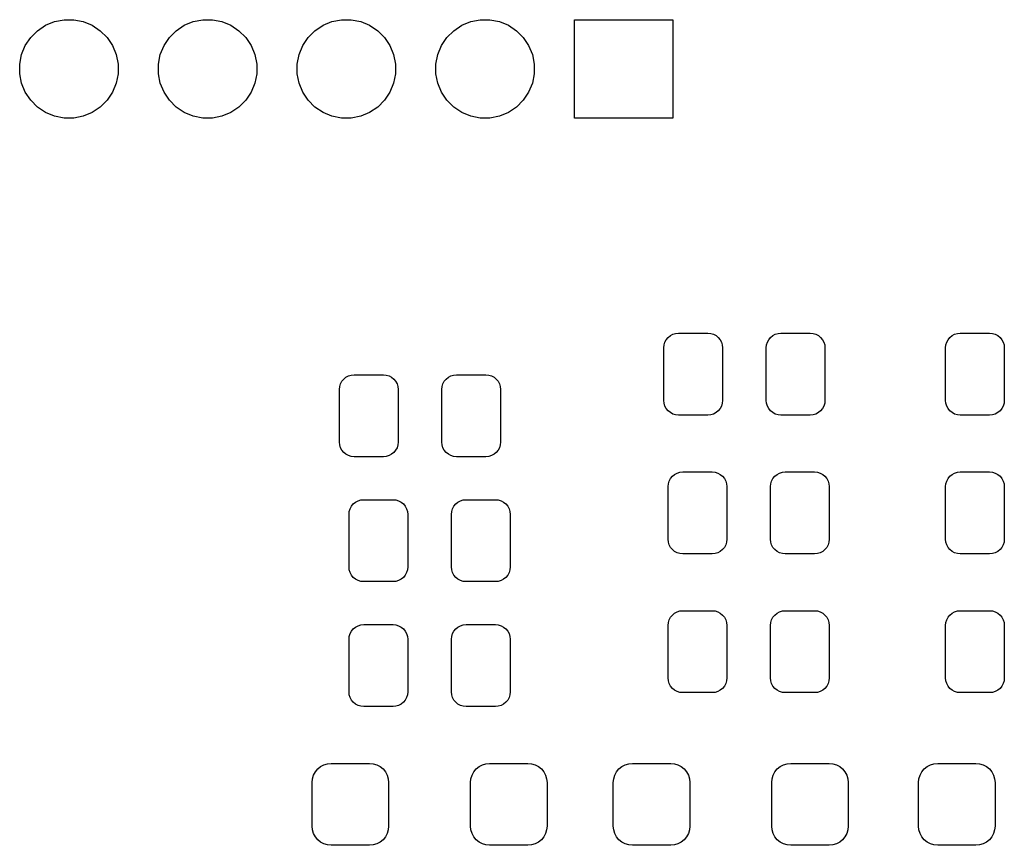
# Model space of a CAD drawing. Extents: x -0.28 to 2.63, y -2.16 to -0.12.
# Tile 6 of 7: x 1.07 to 1.78, y -0.98 to -0.38. Entities that reach past the tile are written whole.
import ezdxf

# ---------------------------------------------------------------- set-up
doc = ezdxf.new("R2010")
doc.units = 0
doc.header["$MEASUREMENT"] = 0
doc.layers.add('BLACK', color=7, linetype='CONTINUOUS')

msp = doc.modelspace()

# ---------------------------------------------------------------- linework, layer by layer
at = {"layer": 'BLACK', "linetype": 'CONTINUOUS'}
for p, q in [((1.08741, -0.392477), (1.09322, -0.3886)), ((1.09322, -0.3886), (1.09966, -0.385929)), ((1.09966, -0.385929), (1.10651, -0.384567)), ((1.10651, -0.384567), (1.11349, -0.384567)), ((1.11349, -0.384567), (1.12034, -0.385929)), ((1.12034, -0.385929), (1.12678, -0.3886)), ((1.12678, -0.3886), (1.13259, -0.392477)), ((1.18741, -0.392477), (1.19322, -0.3886)), ((1.19322, -0.3886), (1.19966, -0.385929)), ((1.19966, -0.385929), (1.20651, -0.384567)), ((1.20651, -0.384567), (1.21349, -0.384567)), ((1.21349, -0.384567), (1.22034, -0.385929)), ((1.22034, -0.385929), (1.22678, -0.3886)), ((1.22678, -0.3886), (1.23259, -0.392477)), ((1.28741, -0.392477), (1.29322, -0.3886)), ((1.29322, -0.3886), (1.29966, -0.385929)), ((1.29966, -0.385929), (1.30651, -0.384567)), ((1.30651, -0.384567), (1.31349, -0.384567)), ((1.31349, -0.384567), (1.32034, -0.385929)), ((1.32034, -0.385929), (1.32678, -0.3886)), ((1.32678, -0.3886), (1.33259, -0.392477)), ((1.38741, -0.392477), (1.39322, -0.3886)), ((1.39322, -0.3886), (1.39966, -0.385929)), ((1.39966, -0.385929), (1.40651, -0.384567)), ((1.40651, -0.384567), (1.41349, -0.384567)), ((1.41349, -0.384567), (1.42034, -0.385929)), ((1.42034, -0.385929), (1.42678, -0.3886)), ((1.42678, -0.3886), (1.43259, -0.392477)), ((1.47457, -0.455433), (1.47457, -0.384567)), ((1.47457, -0.384567), (1.54543, -0.384567)), ((1.54543, -0.384567), (1.54543, -0.455433)), ((1.0786, -0.403216), (1.08248, -0.397413)), ((1.08248, -0.397413), (1.08741, -0.392477)), ((1.13259, -0.392477), (1.13752, -0.397413)), ((1.13752, -0.397413), (1.1414, -0.403216)), ((1.1786, -0.403216), (1.18248, -0.397413)), ((1.18248, -0.397413), (1.18741, -0.392477)), ((1.23259, -0.392477), (1.23752, -0.397413)), ((1.23752, -0.397413), (1.2414, -0.403216)), ((1.2786, -0.403216), (1.28248, -0.397413)), ((1.28248, -0.397413), (1.28741, -0.392477)), ((1.33259, -0.392477), (1.33752, -0.397413)), ((1.33752, -0.397413), (1.3414, -0.403216)), ((1.3786, -0.403216), (1.38248, -0.397413)), ((1.38248, -0.397413), (1.38741, -0.392477)), ((1.43259, -0.392477), (1.43752, -0.397413)), ((1.43752, -0.397413), (1.4414, -0.403216)), ((1.07593, -0.409665), (1.0786, -0.403216)), ((1.1414, -0.403216), (1.14407, -0.409665)), ((1.17593, -0.409665), (1.1786, -0.403216)), ((1.2414, -0.403216), (1.24407, -0.409665)), ((1.27593, -0.409665), (1.2786, -0.403216)), ((1.3414, -0.403216), (1.34407, -0.409665)), ((1.37593, -0.409665), (1.3786, -0.403216)), ((1.4414, -0.403216), (1.44407, -0.409665)), ((1.07457, -0.41651), (1.07593, -0.409665)), ((1.14407, -0.409665), (1.14543, -0.41651)), ((1.17457, -0.41651), (1.17593, -0.409665)), ((1.24407, -0.409665), (1.24543, -0.41651)), ((1.27457, -0.41651), (1.27593, -0.409665)), ((1.34407, -0.409665), (1.34543, -0.41651)), ((1.37457, -0.41651), (1.37593, -0.409665)), ((1.44407, -0.409665), (1.44543, -0.41651)), ((1.07457, -0.42349), (1.07457, -0.41651)), ((1.14543, -0.41651), (1.14543, -0.42349)), ((1.17457, -0.42349), (1.17457, -0.41651)), ((1.24543, -0.41651), (1.24543, -0.42349)), ((1.27457, -0.42349), (1.27457, -0.41651)), ((1.34543, -0.41651), (1.34543, -0.42349)), ((1.37457, -0.42349), (1.37457, -0.41651)), ((1.44543, -0.41651), (1.44543, -0.42349)), ((1.07593, -0.430335), (1.07457, -0.42349)), ((1.14543, -0.42349), (1.14407, -0.430335)), ((1.17593, -0.430335), (1.17457, -0.42349)), ((1.24543, -0.42349), (1.24407, -0.430335)), ((1.27593, -0.430335), (1.27457, -0.42349)), ((1.34543, -0.42349), (1.34407, -0.430335)), ((1.37593, -0.430335), (1.37457, -0.42349)), ((1.44543, -0.42349), (1.44407, -0.430335)), ((1.0786, -0.436784), (1.07593, -0.430335)), ((1.14407, -0.430335), (1.1414, -0.436784)), ((1.1786, -0.436784), (1.17593, -0.430335)), ((1.24407, -0.430335), (1.2414, -0.436784)), ((1.2786, -0.436784), (1.27593, -0.430335)), ((1.34407, -0.430335), (1.3414, -0.436784)), ((1.3786, -0.436784), (1.37593, -0.430335)), ((1.44407, -0.430335), (1.4414, -0.436784)), ((1.08248, -0.442587), (1.0786, -0.436784)), ((1.1414, -0.436784), (1.13752, -0.442587)), ((1.18248, -0.442587), (1.1786, -0.436784)), ((1.2414, -0.436784), (1.23752, -0.442587)), ((1.28248, -0.442587), (1.2786, -0.436784)), ((1.3414, -0.436784), (1.33752, -0.442587)), ((1.38248, -0.442587), (1.3786, -0.436784)), ((1.4414, -0.436784), (1.43752, -0.442587)), ((1.08741, -0.447523), (1.08248, -0.442587)), ((1.13752, -0.442587), (1.13259, -0.447523)), ((1.18741, -0.447523), (1.18248, -0.442587)), ((1.23752, -0.442587), (1.23259, -0.447523)), ((1.28741, -0.447523), (1.28248, -0.442587)), ((1.33752, -0.442587), (1.33259, -0.447523)), ((1.38741, -0.447523), (1.38248, -0.442587)), ((1.43752, -0.442587), (1.43259, -0.447523)), ((1.09322, -0.4514), (1.08741, -0.447523)), ((1.09966, -0.454071), (1.09322, -0.4514)), ((1.10651, -0.455433), (1.09966, -0.454071)), ((1.12034, -0.454071), (1.11349, -0.455433)), ((1.12678, -0.4514), (1.12034, -0.454071)), ((1.13259, -0.447523), (1.12678, -0.4514)), ((1.19322, -0.4514), (1.18741, -0.447523)), ((1.19966, -0.454071), (1.19322, -0.4514)), ((1.20651, -0.455433), (1.19966, -0.454071)), ((1.22034, -0.454071), (1.21349, -0.455433)), ((1.22678, -0.4514), (1.22034, -0.454071)), ((1.23259, -0.447523), (1.22678, -0.4514)), ((1.29322, -0.4514), (1.28741, -0.447523)), ((1.29966, -0.454071), (1.29322, -0.4514)), ((1.30651, -0.455433), (1.29966, -0.454071)), ((1.32034, -0.454071), (1.31349, -0.455433)), ((1.32678, -0.4514), (1.32034, -0.454071)), ((1.33259, -0.447523), (1.32678, -0.4514)), ((1.39322, -0.4514), (1.38741, -0.447523)), ((1.39966, -0.454071), (1.39322, -0.4514)), ((1.40651, -0.455433), (1.39966, -0.454071)), ((1.42034, -0.454071), (1.41349, -0.455433)), ((1.42678, -0.4514), (1.42034, -0.454071)), ((1.43259, -0.447523), (1.42678, -0.4514)), ((1.11349, -0.455433), (1.10651, -0.455433)), ((1.21349, -0.455433), (1.20651, -0.455433)), ((1.31349, -0.455433), (1.30651, -0.455433)), ((1.41349, -0.455433), (1.40651, -0.455433)), ((1.54543, -0.455433), (1.47457, -0.455433)), ((1.53904, -0.618989), (1.53964, -0.617004)), ((1.53964, -0.617004), (1.54062, -0.615175)), ((1.54062, -0.615175), (1.54194, -0.613571)), ((1.54194, -0.613571), (1.54354, -0.612256)), ((1.54354, -0.612256), (1.54537, -0.611278)), ((1.54537, -0.611278), (1.54736, -0.610676)), ((1.54736, -0.610676), (1.54942, -0.610472)), ((1.54942, -0.610472), (1.57058, -0.610472)), ((1.57058, -0.610472), (1.57264, -0.610676)), ((1.57264, -0.610676), (1.57463, -0.611278)), ((1.57463, -0.611278), (1.57646, -0.612256)), ((1.57646, -0.612256), (1.57806, -0.613571)), ((1.57806, -0.613571), (1.57938, -0.615175)), ((1.57938, -0.615175), (1.58036, -0.617004)), ((1.58036, -0.617004), (1.58096, -0.618989)), ((1.61286, -0.618989), (1.61346, -0.617004)), ((1.61346, -0.617004), (1.61444, -0.615175)), ((1.61444, -0.615175), (1.61576, -0.613571)), ((1.61576, -0.613571), (1.61736, -0.612256)), ((1.61736, -0.612256), (1.61919, -0.611278)), ((1.61919, -0.611278), (1.62117, -0.610676)), ((1.62117, -0.610676), (1.62324, -0.610472)), ((1.62324, -0.610472), (1.6444, -0.610472)), ((1.6444, -0.610472), (1.64646, -0.610676)), ((1.64646, -0.610676), (1.64845, -0.611278)), ((1.64845, -0.611278), (1.65028, -0.612256)), ((1.65028, -0.612256), (1.65188, -0.613571)), ((1.65188, -0.613571), (1.6532, -0.615175)), ((1.6532, -0.615175), (1.65417, -0.617004)), ((1.65417, -0.617004), (1.65478, -0.618989)), ((1.74213, -0.618989), (1.74273, -0.617004)), ((1.74273, -0.617004), (1.74371, -0.615175)), ((1.74371, -0.615175), (1.74503, -0.613571)), ((1.74503, -0.613571), (1.74663, -0.612256)), ((1.74663, -0.612256), (1.74846, -0.611278)), ((1.74846, -0.611278), (1.75045, -0.610676)), ((1.75045, -0.610676), (1.75251, -0.610472)), ((1.75251, -0.610472), (1.77367, -0.610472)), ((1.77367, -0.610472), (1.77574, -0.610676)), ((1.77574, -0.610676), (1.77772, -0.611278)), ((1.77772, -0.611278), (1.77955, -0.612256)), ((1.77955, -0.612256), (1.78115, -0.613571)), ((1.78115, -0.613571), (1.78247, -0.615175)), ((1.78247, -0.615175), (1.78345, -0.617004)), ((1.78345, -0.617004), (1.78405, -0.618989)), ((1.53884, -0.621053), (1.53904, -0.618989)), ((1.53884, -0.658947), (1.53884, -0.621053)), ((1.58096, -0.618989), (1.58116, -0.621053)), ((1.58116, -0.621053), (1.58116, -0.658947)), ((1.61266, -0.621053), (1.61286, -0.618989)), ((1.61266, -0.658947), (1.61266, -0.621053)), ((1.65478, -0.618989), (1.65498, -0.621053)), ((1.65498, -0.621053), (1.65498, -0.658947)), ((1.74193, -0.621053), (1.74213, -0.618989)), ((1.74193, -0.658947), (1.74193, -0.621053)), ((1.78405, -0.618989), (1.78425, -0.621053)), ((1.78425, -0.621053), (1.78425, -0.658947)), ((1.30583, -0.647004), (1.3068, -0.645175)), ((1.3068, -0.645175), (1.30812, -0.643571)), ((1.30812, -0.643571), (1.30972, -0.642256)), ((1.30972, -0.642256), (1.31155, -0.641278)), ((1.31155, -0.641278), (1.31354, -0.640676)), ((1.31354, -0.640676), (1.3156, -0.640472)), ((1.3156, -0.640472), (1.33676, -0.640472)), ((1.33676, -0.640472), (1.33883, -0.640676)), ((1.33883, -0.640676), (1.34081, -0.641278)), ((1.34081, -0.641278), (1.34264, -0.642256)), ((1.34264, -0.642256), (1.34424, -0.643571)), ((1.34424, -0.643571), (1.34556, -0.645175)), ((1.34556, -0.645175), (1.34654, -0.647004)), ((1.37964, -0.647004), (1.38062, -0.645175)), ((1.38062, -0.645175), (1.38194, -0.643571)), ((1.38194, -0.643571), (1.38354, -0.642256)), ((1.38354, -0.642256), (1.38537, -0.641278)), ((1.38537, -0.641278), (1.38736, -0.640676)), ((1.38736, -0.640676), (1.38942, -0.640472)), ((1.38942, -0.640472), (1.41058, -0.640472)), ((1.41058, -0.640472), (1.41264, -0.640676)), ((1.41264, -0.640676), (1.41463, -0.641278)), ((1.41463, -0.641278), (1.41646, -0.642256)), ((1.41646, -0.642256), (1.41806, -0.643571)), ((1.41806, -0.643571), (1.41938, -0.645175)), ((1.41938, -0.645175), (1.42036, -0.647004)), ((1.30502, -0.651053), (1.30522, -0.648989)), ((1.30502, -0.688947), (1.30502, -0.651053)), ((1.30522, -0.648989), (1.30583, -0.647004)), ((1.34654, -0.647004), (1.34714, -0.648989)), ((1.34714, -0.648989), (1.34734, -0.651053)), ((1.34734, -0.651053), (1.34734, -0.688947)), ((1.37884, -0.651053), (1.37904, -0.648989)), ((1.37884, -0.688947), (1.37884, -0.651053)), ((1.37904, -0.648989), (1.37964, -0.647004)), ((1.42036, -0.647004), (1.42096, -0.648989)), ((1.42096, -0.648989), (1.42116, -0.651053)), ((1.42116, -0.651053), (1.42116, -0.688947)), ((1.53904, -0.661011), (1.53884, -0.658947)), ((1.58116, -0.658947), (1.58096, -0.661011)), ((1.61286, -0.661011), (1.61266, -0.658947)), ((1.65498, -0.658947), (1.65478, -0.661011)), ((1.74213, -0.661011), (1.74193, -0.658947)), ((1.78425, -0.658947), (1.78405, -0.661011)), ((1.53964, -0.662996), (1.53904, -0.661011)), ((1.54062, -0.664825), (1.53964, -0.662996)), ((1.54194, -0.666429), (1.54062, -0.664825)), ((1.54354, -0.667744), (1.54194, -0.666429)), ((1.57806, -0.666429), (1.57646, -0.667744)), ((1.57938, -0.664825), (1.57806, -0.666429)), ((1.58036, -0.662996), (1.57938, -0.664825)), ((1.58096, -0.661011), (1.58036, -0.662996)), ((1.61346, -0.662996), (1.61286, -0.661011)), ((1.61444, -0.664825), (1.61346, -0.662996)), ((1.61576, -0.666429), (1.61444, -0.664825)), ((1.61736, -0.667744), (1.61576, -0.666429)), ((1.65188, -0.666429), (1.65028, -0.667744)), ((1.6532, -0.664825), (1.65188, -0.666429)), ((1.65417, -0.662996), (1.6532, -0.664825)), ((1.65478, -0.661011), (1.65417, -0.662996)), ((1.74273, -0.662996), (1.74213, -0.661011)), ((1.74371, -0.664825), (1.74273, -0.662996)), ((1.74503, -0.666429), (1.74371, -0.664825)), ((1.74663, -0.667744), (1.74503, -0.666429)), ((1.78115, -0.666429), (1.77955, -0.667744)), ((1.78247, -0.664825), (1.78115, -0.666429)), ((1.78345, -0.662996), (1.78247, -0.664825)), ((1.78405, -0.661011), (1.78345, -0.662996)), ((1.54537, -0.668722), (1.54354, -0.667744)), ((1.54736, -0.669324), (1.54537, -0.668722)), ((1.54942, -0.669528), (1.54736, -0.669324)), ((1.57058, -0.669528), (1.54942, -0.669528)), ((1.57264, -0.669324), (1.57058, -0.669528)), ((1.57463, -0.668722), (1.57264, -0.669324)), ((1.57646, -0.667744), (1.57463, -0.668722)), ((1.61919, -0.668722), (1.61736, -0.667744)), ((1.62117, -0.669324), (1.61919, -0.668722)), ((1.62324, -0.669528), (1.62117, -0.669324)), ((1.6444, -0.669528), (1.62324, -0.669528)), ((1.64646, -0.669324), (1.6444, -0.669528)), ((1.64845, -0.668722), (1.64646, -0.669324)), ((1.65028, -0.667744), (1.64845, -0.668722)), ((1.74846, -0.668722), (1.74663, -0.667744)), ((1.75045, -0.669324), (1.74846, -0.668722)), ((1.75251, -0.669528), (1.75045, -0.669324)), ((1.77367, -0.669528), (1.75251, -0.669528)), ((1.77574, -0.669324), (1.77367, -0.669528)), ((1.77772, -0.668722), (1.77574, -0.669324)), ((1.77955, -0.667744), (1.77772, -0.668722)), ((1.30522, -0.691011), (1.30502, -0.688947)), ((1.30583, -0.692996), (1.30522, -0.691011)), ((1.3068, -0.694825), (1.30583, -0.692996)), ((1.30812, -0.696429), (1.3068, -0.694825)), ((1.34556, -0.694825), (1.34424, -0.696429)), ((1.34654, -0.692996), (1.34556, -0.694825)), ((1.34714, -0.691011), (1.34654, -0.692996)), ((1.34734, -0.688947), (1.34714, -0.691011)), ((1.37904, -0.691011), (1.37884, -0.688947)), ((1.37964, -0.692996), (1.37904, -0.691011)), ((1.38062, -0.694825), (1.37964, -0.692996)), ((1.38194, -0.696429), (1.38062, -0.694825)), ((1.41938, -0.694825), (1.41806, -0.696429)), ((1.42036, -0.692996), (1.41938, -0.694825)), ((1.42096, -0.691011), (1.42036, -0.692996)), ((1.42116, -0.688947), (1.42096, -0.691011)), ((1.30972, -0.697744), (1.30812, -0.696429)), ((1.31155, -0.698722), (1.30972, -0.697744)), ((1.31354, -0.699324), (1.31155, -0.698722)), ((1.3156, -0.699528), (1.31354, -0.699324)), ((1.33676, -0.699528), (1.3156, -0.699528)), ((1.33883, -0.699324), (1.33676, -0.699528)), ((1.34081, -0.698722), (1.33883, -0.699324)), ((1.34264, -0.697744), (1.34081, -0.698722)), ((1.34424, -0.696429), (1.34264, -0.697744)), ((1.38354, -0.697744), (1.38194, -0.696429)), ((1.38537, -0.698722), (1.38354, -0.697744)), ((1.38736, -0.699324), (1.38537, -0.698722)), ((1.38942, -0.699528), (1.38736, -0.699324)), ((1.41058, -0.699528), (1.38942, -0.699528)), ((1.41264, -0.699324), (1.41058, -0.699528)), ((1.41463, -0.698722), (1.41264, -0.699324)), ((1.41646, -0.697744), (1.41463, -0.698722)), ((1.41806, -0.696429), (1.41646, -0.697744)), ((1.54273, -0.717004), (1.54371, -0.715175)), ((1.54371, -0.715175), (1.54503, -0.713571)), ((1.54503, -0.713571), (1.54663, -0.712256)), ((1.54663, -0.712256), (1.54846, -0.711278)), ((1.54846, -0.711278), (1.55045, -0.710676)), ((1.55045, -0.710676), (1.55251, -0.710472)), ((1.55251, -0.710472), (1.57367, -0.710472)), ((1.57367, -0.710472), (1.57574, -0.710676)), ((1.57574, -0.710676), (1.57772, -0.711278)), ((1.57772, -0.711278), (1.57955, -0.712256)), ((1.57955, -0.712256), (1.58115, -0.713571)), ((1.58115, -0.713571), (1.58247, -0.715175)), ((1.58247, -0.715175), (1.58345, -0.717004)), ((1.61655, -0.717004), (1.61753, -0.715175)), ((1.61753, -0.715175), (1.61885, -0.713571)), ((1.61885, -0.713571), (1.62045, -0.712256)), ((1.62045, -0.712256), (1.62228, -0.711278)), ((1.62228, -0.711278), (1.62426, -0.710676)), ((1.62426, -0.710676), (1.62633, -0.710472)), ((1.62633, -0.710472), (1.64749, -0.710472)), ((1.64749, -0.710472), (1.64955, -0.710676)), ((1.64955, -0.710676), (1.65154, -0.711278)), ((1.65154, -0.711278), (1.65337, -0.712256)), ((1.65337, -0.712256), (1.65497, -0.713571)), ((1.65497, -0.713571), (1.65629, -0.715175)), ((1.65629, -0.715175), (1.65727, -0.717004)), ((1.74273, -0.717004), (1.74371, -0.715175)), ((1.74371, -0.715175), (1.74503, -0.713571)), ((1.74503, -0.713571), (1.74663, -0.712256)), ((1.74663, -0.712256), (1.74846, -0.711278)), ((1.74846, -0.711278), (1.75045, -0.710676)), ((1.75045, -0.710676), (1.75251, -0.710472)), ((1.75251, -0.710472), (1.77367, -0.710472)), ((1.77367, -0.710472), (1.77574, -0.710676)), ((1.77574, -0.710676), (1.77772, -0.711278)), ((1.77772, -0.711278), (1.77955, -0.712256)), ((1.77955, -0.712256), (1.78115, -0.713571)), ((1.78115, -0.713571), (1.78247, -0.715175)), ((1.78247, -0.715175), (1.78345, -0.717004)), ((1.54193, -0.721053), (1.54213, -0.718989)), ((1.54193, -0.758947), (1.54193, -0.721053)), ((1.54213, -0.718989), (1.54273, -0.717004)), ((1.58345, -0.717004), (1.58405, -0.718989)), ((1.58405, -0.718989), (1.58425, -0.721053)), ((1.58425, -0.721053), (1.58425, -0.758947)), ((1.61575, -0.721053), (1.61595, -0.718989)), ((1.61575, -0.758947), (1.61575, -0.721053)), ((1.61595, -0.718989), (1.61655, -0.717004)), ((1.65727, -0.717004), (1.65787, -0.718989)), ((1.65787, -0.718989), (1.65807, -0.721053)), ((1.65807, -0.721053), (1.65807, -0.758947)), ((1.74193, -0.721053), (1.74213, -0.718989)), ((1.74193, -0.758947), (1.74193, -0.721053)), ((1.74213, -0.718989), (1.74273, -0.717004)), ((1.78345, -0.717004), (1.78405, -0.718989)), ((1.78405, -0.718989), (1.78425, -0.721053)), ((1.78425, -0.721053), (1.78425, -0.758947)), ((1.31846, -0.731278), (1.32045, -0.730676)), ((1.32045, -0.730676), (1.32251, -0.730472)), ((1.32251, -0.730472), (1.34367, -0.730472)), ((1.34367, -0.730472), (1.34574, -0.730676)), ((1.34574, -0.730676), (1.34772, -0.731278)), ((1.39228, -0.731278), (1.39426, -0.730676)), ((1.39426, -0.730676), (1.39633, -0.730472)), ((1.39633, -0.730472), (1.41749, -0.730472)), ((1.41749, -0.730472), (1.41955, -0.730676)), ((1.41955, -0.730676), (1.42154, -0.731278)), ((1.31213, -0.738989), (1.31273, -0.737004)), ((1.31273, -0.737004), (1.31371, -0.735175)), ((1.31371, -0.735175), (1.31503, -0.733571)), ((1.31503, -0.733571), (1.31663, -0.732256)), ((1.31663, -0.732256), (1.31846, -0.731278)), ((1.34772, -0.731278), (1.34955, -0.732256)), ((1.34955, -0.732256), (1.35115, -0.733571)), ((1.35115, -0.733571), (1.35247, -0.735175)), ((1.35247, -0.735175), (1.35345, -0.737004)), ((1.35345, -0.737004), (1.35405, -0.738989)), ((1.38595, -0.738989), (1.38655, -0.737004)), ((1.38655, -0.737004), (1.38753, -0.735175)), ((1.38753, -0.735175), (1.38885, -0.733571)), ((1.38885, -0.733571), (1.39045, -0.732256)), ((1.39045, -0.732256), (1.39228, -0.731278)), ((1.42154, -0.731278), (1.42337, -0.732256)), ((1.42337, -0.732256), (1.42497, -0.733571)), ((1.42497, -0.733571), (1.42629, -0.735175)), ((1.42629, -0.735175), (1.42727, -0.737004)), ((1.42727, -0.737004), (1.42787, -0.738989)), ((1.31193, -0.741053), (1.31213, -0.738989)), ((1.31193, -0.778947), (1.31193, -0.741053)), ((1.35405, -0.738989), (1.35425, -0.741053)), ((1.35425, -0.741053), (1.35425, -0.778947)), ((1.38575, -0.741053), (1.38595, -0.738989)), ((1.38575, -0.778947), (1.38575, -0.741053)), ((1.42787, -0.738989), (1.42807, -0.741053)), ((1.42807, -0.741053), (1.42807, -0.778947)), ((1.54213, -0.761011), (1.54193, -0.758947)), ((1.58425, -0.758947), (1.58405, -0.761011)), ((1.61595, -0.761011), (1.61575, -0.758947)), ((1.65807, -0.758947), (1.65787, -0.761011)), ((1.74213, -0.761011), (1.74193, -0.758947)), ((1.78425, -0.758947), (1.78405, -0.761011)), ((1.54273, -0.762996), (1.54213, -0.761011)), ((1.54371, -0.764825), (1.54273, -0.762996)), ((1.54503, -0.766429), (1.54371, -0.764825)), ((1.54663, -0.767744), (1.54503, -0.766429)), ((1.58115, -0.766429), (1.57955, -0.767744)), ((1.58247, -0.764825), (1.58115, -0.766429)), ((1.58345, -0.762996), (1.58247, -0.764825)), ((1.58405, -0.761011), (1.58345, -0.762996)), ((1.61655, -0.762996), (1.61595, -0.761011)), ((1.61753, -0.764825), (1.61655, -0.762996)), ((1.61885, -0.766429), (1.61753, -0.764825)), ((1.62045, -0.767744), (1.61885, -0.766429)), ((1.65497, -0.766429), (1.65337, -0.767744)), ((1.65629, -0.764825), (1.65497, -0.766429)), ((1.65727, -0.762996), (1.65629, -0.764825)), ((1.65787, -0.761011), (1.65727, -0.762996)), ((1.74273, -0.762996), (1.74213, -0.761011)), ((1.74371, -0.764825), (1.74273, -0.762996)), ((1.74503, -0.766429), (1.74371, -0.764825)), ((1.74663, -0.767744), (1.74503, -0.766429)), ((1.78115, -0.766429), (1.77955, -0.767744)), ((1.78247, -0.764825), (1.78115, -0.766429)), ((1.78345, -0.762996), (1.78247, -0.764825)), ((1.78405, -0.761011), (1.78345, -0.762996)), ((1.54846, -0.768722), (1.54663, -0.767744)), ((1.55045, -0.769324), (1.54846, -0.768722)), ((1.55251, -0.769528), (1.55045, -0.769324)), ((1.57367, -0.769528), (1.55251, -0.769528)), ((1.57574, -0.769324), (1.57367, -0.769528)), ((1.57772, -0.768722), (1.57574, -0.769324)), ((1.57955, -0.767744), (1.57772, -0.768722)), ((1.62228, -0.768722), (1.62045, -0.767744)), ((1.62426, -0.769324), (1.62228, -0.768722)), ((1.62633, -0.769528), (1.62426, -0.769324)), ((1.64749, -0.769528), (1.62633, -0.769528)), ((1.64955, -0.769324), (1.64749, -0.769528)), ((1.65154, -0.768722), (1.64955, -0.769324)), ((1.65337, -0.767744), (1.65154, -0.768722)), ((1.74846, -0.768722), (1.74663, -0.767744)), ((1.75045, -0.769324), (1.74846, -0.768722)), ((1.75251, -0.769528), (1.75045, -0.769324)), ((1.77367, -0.769528), (1.75251, -0.769528)), ((1.77574, -0.769324), (1.77367, -0.769528)), ((1.77772, -0.768722), (1.77574, -0.769324)), ((1.77955, -0.767744), (1.77772, -0.768722)), ((1.31213, -0.781011), (1.31193, -0.778947)), ((1.35425, -0.778947), (1.35405, -0.781011)), ((1.38595, -0.781011), (1.38575, -0.778947)), ((1.42807, -0.778947), (1.42787, -0.781011)), ((1.31273, -0.782996), (1.31213, -0.781011)), ((1.31371, -0.784825), (1.31273, -0.782996)), ((1.31503, -0.786429), (1.31371, -0.784825)), ((1.31663, -0.787744), (1.31503, -0.786429)), ((1.31846, -0.788722), (1.31663, -0.787744)), ((1.34955, -0.787744), (1.34772, -0.788722)), ((1.35115, -0.786429), (1.34955, -0.787744)), ((1.35247, -0.784825), (1.35115, -0.786429)), ((1.35345, -0.782996), (1.35247, -0.784825)), ((1.35405, -0.781011), (1.35345, -0.782996)), ((1.38655, -0.782996), (1.38595, -0.781011)), ((1.38753, -0.784825), (1.38655, -0.782996)), ((1.38885, -0.786429), (1.38753, -0.784825)), ((1.39045, -0.787744), (1.38885, -0.786429)), ((1.39228, -0.788722), (1.39045, -0.787744)), ((1.42337, -0.787744), (1.42154, -0.788722)), ((1.42497, -0.786429), (1.42337, -0.787744)), ((1.42629, -0.784825), (1.42497, -0.786429)), ((1.42727, -0.782996), (1.42629, -0.784825)), ((1.42787, -0.781011), (1.42727, -0.782996)), ((1.32045, -0.789324), (1.31846, -0.788722)), ((1.32251, -0.789528), (1.32045, -0.789324)), ((1.34367, -0.789528), (1.32251, -0.789528)), ((1.34574, -0.789324), (1.34367, -0.789528)), ((1.34772, -0.788722), (1.34574, -0.789324)), ((1.39426, -0.789324), (1.39228, -0.788722)), ((1.39633, -0.789528), (1.39426, -0.789324)), ((1.41749, -0.789528), (1.39633, -0.789528)), ((1.41955, -0.789324), (1.41749, -0.789528)), ((1.42154, -0.788722), (1.41955, -0.789324)), ((1.54273, -0.817004), (1.54371, -0.815175)), ((1.54371, -0.815175), (1.54503, -0.813571)), ((1.54503, -0.813571), (1.54663, -0.812256)), ((1.54663, -0.812256), (1.54846, -0.811278)), ((1.54846, -0.811278), (1.55045, -0.810676)), ((1.55045, -0.810676), (1.55251, -0.810472)), ((1.55251, -0.810472), (1.57367, -0.810472)), ((1.57367, -0.810472), (1.57574, -0.810676)), ((1.57574, -0.810676), (1.57772, -0.811278)), ((1.57772, -0.811278), (1.57955, -0.812256)), ((1.57955, -0.812256), (1.58115, -0.813571)), ((1.58115, -0.813571), (1.58247, -0.815175)), ((1.58247, -0.815175), (1.58345, -0.817004)), ((1.61655, -0.817004), (1.61753, -0.815175)), ((1.61753, -0.815175), (1.61885, -0.813571)), ((1.61885, -0.813571), (1.62045, -0.812256)), ((1.62045, -0.812256), (1.62228, -0.811278)), ((1.62228, -0.811278), (1.62426, -0.810676)), ((1.62426, -0.810676), (1.62633, -0.810472)), ((1.62633, -0.810472), (1.64749, -0.810472)), ((1.64749, -0.810472), (1.64955, -0.810676)), ((1.64955, -0.810676), (1.65154, -0.811278)), ((1.65154, -0.811278), (1.65337, -0.812256)), ((1.65337, -0.812256), (1.65497, -0.813571)), ((1.65497, -0.813571), (1.65629, -0.815175)), ((1.65629, -0.815175), (1.65727, -0.817004)), ((1.74273, -0.817004), (1.74371, -0.815175)), ((1.74371, -0.815175), (1.74503, -0.813571)), ((1.74503, -0.813571), (1.74663, -0.812256)), ((1.74663, -0.812256), (1.74846, -0.811278)), ((1.74846, -0.811278), (1.75045, -0.810676)), ((1.75045, -0.810676), (1.75251, -0.810472)), ((1.75251, -0.810472), (1.77367, -0.810472)), ((1.77367, -0.810472), (1.77574, -0.810676)), ((1.77574, -0.810676), (1.77772, -0.811278)), ((1.77772, -0.811278), (1.77955, -0.812256)), ((1.77955, -0.812256), (1.78115, -0.813571)), ((1.78115, -0.813571), (1.78247, -0.815175)), ((1.78247, -0.815175), (1.78345, -0.817004)), ((1.31503, -0.823571), (1.31663, -0.822256)), ((1.31663, -0.822256), (1.31846, -0.821278)), ((1.31846, -0.821278), (1.32045, -0.820676)), ((1.32045, -0.820676), (1.32251, -0.820472)), ((1.32251, -0.820472), (1.34367, -0.820472)), ((1.34367, -0.820472), (1.34574, -0.820676)), ((1.34574, -0.820676), (1.34772, -0.821278)), ((1.34772, -0.821278), (1.34955, -0.822256)), ((1.34955, -0.822256), (1.35115, -0.823571)), ((1.38885, -0.823571), (1.39045, -0.822256)), ((1.39045, -0.822256), (1.39228, -0.821278)), ((1.39228, -0.821278), (1.39426, -0.820676)), ((1.39426, -0.820676), (1.39633, -0.820472)), ((1.39633, -0.820472), (1.41749, -0.820472)), ((1.41749, -0.820472), (1.41955, -0.820676)), ((1.41955, -0.820676), (1.42154, -0.821278)), ((1.42154, -0.821278), (1.42337, -0.822256)), ((1.42337, -0.822256), (1.42497, -0.823571)), ((1.54193, -0.821053), (1.54213, -0.818989)), ((1.54193, -0.858947), (1.54193, -0.821053)), ((1.54213, -0.818989), (1.54273, -0.817004)), ((1.58345, -0.817004), (1.58405, -0.818989)), ((1.58405, -0.818989), (1.58425, -0.821053)), ((1.58425, -0.821053), (1.58425, -0.858947)), ((1.61575, -0.821053), (1.61595, -0.818989)), ((1.61575, -0.858947), (1.61575, -0.821053)), ((1.61595, -0.818989), (1.61655, -0.817004)), ((1.65727, -0.817004), (1.65787, -0.818989)), ((1.65787, -0.818989), (1.65807, -0.821053)), ((1.65807, -0.821053), (1.65807, -0.858947)), ((1.74193, -0.821053), (1.74213, -0.818989)), ((1.74193, -0.858947), (1.74193, -0.821053)), ((1.74213, -0.818989), (1.74273, -0.817004)), ((1.78345, -0.817004), (1.78405, -0.818989)), ((1.78405, -0.818989), (1.78425, -0.821053)), ((1.78425, -0.821053), (1.78425, -0.858947)), ((1.31193, -0.831053), (1.31213, -0.828989)), ((1.31213, -0.828989), (1.31273, -0.827004)), ((1.31273, -0.827004), (1.31371, -0.825175)), ((1.31371, -0.825175), (1.31503, -0.823571)), ((1.35115, -0.823571), (1.35247, -0.825175)), ((1.35247, -0.825175), (1.35345, -0.827004)), ((1.35345, -0.827004), (1.35405, -0.828989)), ((1.35405, -0.828989), (1.35425, -0.831053)), ((1.38575, -0.831053), (1.38595, -0.828989)), ((1.38595, -0.828989), (1.38655, -0.827004)), ((1.38655, -0.827004), (1.38753, -0.825175)), ((1.38753, -0.825175), (1.38885, -0.823571)), ((1.42497, -0.823571), (1.42629, -0.825175)), ((1.42629, -0.825175), (1.42727, -0.827004)), ((1.42727, -0.827004), (1.42787, -0.828989)), ((1.42787, -0.828989), (1.42807, -0.831053)), ((1.31193, -0.868947), (1.31193, -0.831053)), ((1.35425, -0.831053), (1.35425, -0.868947)), ((1.38575, -0.868947), (1.38575, -0.831053)), ((1.42807, -0.831053), (1.42807, -0.868947)), ((1.54213, -0.861011), (1.54193, -0.858947)), ((1.54273, -0.862996), (1.54213, -0.861011)), ((1.54371, -0.864825), (1.54273, -0.862996)), ((1.54503, -0.866429), (1.54371, -0.864825)), ((1.58247, -0.864825), (1.58115, -0.866429)), ((1.58345, -0.862996), (1.58247, -0.864825)), ((1.58405, -0.861011), (1.58345, -0.862996)), ((1.58425, -0.858947), (1.58405, -0.861011)), ((1.61595, -0.861011), (1.61575, -0.858947)), ((1.61655, -0.862996), (1.61595, -0.861011)), ((1.61753, -0.864825), (1.61655, -0.862996)), ((1.61885, -0.866429), (1.61753, -0.864825)), ((1.65629, -0.864825), (1.65497, -0.866429)), ((1.65727, -0.862996), (1.65629, -0.864825)), ((1.65787, -0.861011), (1.65727, -0.862996)), ((1.65807, -0.858947), (1.65787, -0.861011)), ((1.74213, -0.861011), (1.74193, -0.858947)), ((1.74273, -0.862996), (1.74213, -0.861011)), ((1.74371, -0.864825), (1.74273, -0.862996)), ((1.74503, -0.866429), (1.74371, -0.864825)), ((1.78247, -0.864825), (1.78115, -0.866429)), ((1.78345, -0.862996), (1.78247, -0.864825)), ((1.78405, -0.861011), (1.78345, -0.862996)), ((1.78425, -0.858947), (1.78405, -0.861011)), ((1.31213, -0.871011), (1.31193, -0.868947)), ((1.31273, -0.872996), (1.31213, -0.871011)), ((1.35405, -0.871011), (1.35345, -0.872996)), ((1.35425, -0.868947), (1.35405, -0.871011)), ((1.38595, -0.871011), (1.38575, -0.868947)), ((1.38655, -0.872996), (1.38595, -0.871011)), ((1.42787, -0.871011), (1.42727, -0.872996)), ((1.42807, -0.868947), (1.42787, -0.871011)), ((1.54663, -0.867744), (1.54503, -0.866429)), ((1.54846, -0.868722), (1.54663, -0.867744)), ((1.55045, -0.869324), (1.54846, -0.868722)), ((1.55251, -0.869528), (1.55045, -0.869324)), ((1.57367, -0.869528), (1.55251, -0.869528)), ((1.57574, -0.869324), (1.57367, -0.869528)), ((1.57772, -0.868722), (1.57574, -0.869324)), ((1.57955, -0.867744), (1.57772, -0.868722)), ((1.58115, -0.866429), (1.57955, -0.867744)), ((1.62045, -0.867744), (1.61885, -0.866429)), ((1.62228, -0.868722), (1.62045, -0.867744)), ((1.62426, -0.869324), (1.62228, -0.868722)), ((1.62633, -0.869528), (1.62426, -0.869324)), ((1.64749, -0.869528), (1.62633, -0.869528)), ((1.64955, -0.869324), (1.64749, -0.869528)), ((1.65154, -0.868722), (1.64955, -0.869324)), ((1.65337, -0.867744), (1.65154, -0.868722)), ((1.65497, -0.866429), (1.65337, -0.867744)), ((1.74663, -0.867744), (1.74503, -0.866429)), ((1.74846, -0.868722), (1.74663, -0.867744)), ((1.75045, -0.869324), (1.74846, -0.868722)), ((1.75251, -0.869528), (1.75045, -0.869324)), ((1.77367, -0.869528), (1.75251, -0.869528)), ((1.77574, -0.869324), (1.77367, -0.869528)), ((1.77772, -0.868722), (1.77574, -0.869324)), ((1.77955, -0.867744), (1.77772, -0.868722)), ((1.78115, -0.866429), (1.77955, -0.867744)), ((1.31371, -0.874825), (1.31273, -0.872996)), ((1.31503, -0.876429), (1.31371, -0.874825)), ((1.31663, -0.877744), (1.31503, -0.876429)), ((1.31846, -0.878722), (1.31663, -0.877744)), ((1.32045, -0.879324), (1.31846, -0.878722)), ((1.32251, -0.879528), (1.32045, -0.879324)), ((1.34367, -0.879528), (1.32251, -0.879528)), ((1.34574, -0.879324), (1.34367, -0.879528)), ((1.34772, -0.878722), (1.34574, -0.879324)), ((1.34955, -0.877744), (1.34772, -0.878722)), ((1.35115, -0.876429), (1.34955, -0.877744)), ((1.35247, -0.874825), (1.35115, -0.876429)), ((1.35345, -0.872996), (1.35247, -0.874825)), ((1.38753, -0.874825), (1.38655, -0.872996)), ((1.38885, -0.876429), (1.38753, -0.874825)), ((1.39045, -0.877744), (1.38885, -0.876429)), ((1.39228, -0.878722), (1.39045, -0.877744)), ((1.39426, -0.879324), (1.39228, -0.878722)), ((1.39633, -0.879528), (1.39426, -0.879324)), ((1.41749, -0.879528), (1.39633, -0.879528)), ((1.41955, -0.879324), (1.41749, -0.879528)), ((1.42154, -0.878722), (1.41955, -0.879324)), ((1.42337, -0.877744), (1.42154, -0.878722)), ((1.42497, -0.876429), (1.42337, -0.877744)), ((1.42629, -0.874825), (1.42497, -0.876429)), ((1.42727, -0.872996), (1.42629, -0.874825)), ((1.29148, -0.922795), (1.29386, -0.921521)), ((1.29386, -0.921521), (1.29645, -0.920737)), ((1.29645, -0.920737), (1.29913, -0.920472)), ((1.29913, -0.920472), (1.32669, -0.920472)), ((1.32669, -0.920472), (1.32938, -0.920737)), ((1.32938, -0.920737), (1.33197, -0.921521)), ((1.33197, -0.921521), (1.33435, -0.922795)), ((1.40565, -0.922795), (1.40803, -0.921521)), ((1.40803, -0.921521), (1.41062, -0.920737)), ((1.41062, -0.920737), (1.41331, -0.920472)), ((1.41331, -0.920472), (1.44087, -0.920472)), ((1.44087, -0.920472), (1.44355, -0.920737)), ((1.44355, -0.920737), (1.44614, -0.921521)), ((1.44614, -0.921521), (1.44852, -0.922795)), ((1.50856, -0.922795), (1.51095, -0.921521)), ((1.51095, -0.921521), (1.51353, -0.920737)), ((1.51353, -0.920737), (1.51622, -0.920472)), ((1.51622, -0.920472), (1.54378, -0.920472)), ((1.54378, -0.920472), (1.54647, -0.920737)), ((1.54647, -0.920737), (1.54905, -0.921521)), ((1.54905, -0.921521), (1.55144, -0.922795)), ((1.62274, -0.922795), (1.62512, -0.921521)), ((1.62512, -0.921521), (1.62771, -0.920737)), ((1.62771, -0.920737), (1.63039, -0.920472)), ((1.63039, -0.920472), (1.65795, -0.920472)), ((1.65795, -0.920472), (1.66064, -0.920737)), ((1.66064, -0.920737), (1.66323, -0.921521)), ((1.66323, -0.921521), (1.66561, -0.922795)), ((1.72856, -0.922795), (1.73095, -0.921521)), ((1.73095, -0.921521), (1.73353, -0.920737)), ((1.73353, -0.920737), (1.73622, -0.920472)), ((1.73622, -0.920472), (1.76378, -0.920472)), ((1.76378, -0.920472), (1.76647, -0.920737)), ((1.76647, -0.920737), (1.76905, -0.921521)), ((1.76905, -0.921521), (1.77144, -0.922795)), ((1.28562, -0.931564), (1.2864, -0.928979)), ((1.2864, -0.928979), (1.28768, -0.926596)), ((1.28768, -0.926596), (1.28939, -0.924508)), ((1.28939, -0.924508), (1.29148, -0.922795)), ((1.33435, -0.922795), (1.33644, -0.924508)), ((1.33644, -0.924508), (1.33815, -0.926596)), ((1.33815, -0.926596), (1.33942, -0.928979)), ((1.33942, -0.928979), (1.34021, -0.931564)), ((1.39979, -0.931564), (1.40058, -0.928979)), ((1.40058, -0.928979), (1.40185, -0.926596)), ((1.40185, -0.926596), (1.40356, -0.924508)), ((1.40356, -0.924508), (1.40565, -0.922795)), ((1.44852, -0.922795), (1.45061, -0.924508)), ((1.45061, -0.924508), (1.45232, -0.926596)), ((1.45232, -0.926596), (1.4536, -0.928979)), ((1.4536, -0.928979), (1.45438, -0.931564)), ((1.50271, -0.931564), (1.50349, -0.928979)), ((1.50349, -0.928979), (1.50476, -0.926596)), ((1.50476, -0.926596), (1.50648, -0.924508)), ((1.50648, -0.924508), (1.50856, -0.922795)), ((1.55144, -0.922795), (1.55352, -0.924508)), ((1.55352, -0.924508), (1.55524, -0.926596)), ((1.55524, -0.926596), (1.55651, -0.928979)), ((1.55651, -0.928979), (1.55729, -0.931564)), ((1.61688, -0.931564), (1.61766, -0.928979)), ((1.61766, -0.928979), (1.61894, -0.926596)), ((1.61894, -0.926596), (1.62065, -0.924508)), ((1.62065, -0.924508), (1.62274, -0.922795)), ((1.66561, -0.922795), (1.6677, -0.924508)), ((1.6677, -0.924508), (1.66941, -0.926596)), ((1.66941, -0.926596), (1.67068, -0.928979)), ((1.67068, -0.928979), (1.67147, -0.931564)), ((1.72271, -0.931564), (1.72349, -0.928979)), ((1.72349, -0.928979), (1.72476, -0.926596)), ((1.72476, -0.926596), (1.72648, -0.924508)), ((1.72648, -0.924508), (1.72856, -0.922795)), ((1.77144, -0.922795), (1.77352, -0.924508)), ((1.77352, -0.924508), (1.77524, -0.926596)), ((1.77524, -0.926596), (1.77651, -0.928979)), ((1.77651, -0.928979), (1.77729, -0.931564)), ((1.28535, -0.934252), (1.28562, -0.931564)), ((1.28535, -0.965748), (1.28535, -0.934252)), ((1.34021, -0.931564), (1.34047, -0.934252)), ((1.34047, -0.934252), (1.34047, -0.965748)), ((1.39953, -0.934252), (1.39979, -0.931564)), ((1.39953, -0.965748), (1.39953, -0.934252)), ((1.45438, -0.931564), (1.45465, -0.934252)), ((1.45465, -0.934252), (1.45465, -0.965748)), ((1.50244, -0.934252), (1.50271, -0.931564)), ((1.50244, -0.965748), (1.50244, -0.934252)), ((1.55729, -0.931564), (1.55756, -0.934252)), ((1.55756, -0.934252), (1.55756, -0.965748)), ((1.61661, -0.934252), (1.61688, -0.931564)), ((1.61661, -0.965748), (1.61661, -0.934252)), ((1.67147, -0.931564), (1.67173, -0.934252)), ((1.67173, -0.934252), (1.67173, -0.965748)), ((1.72244, -0.934252), (1.72271, -0.931564)), ((1.72244, -0.965748), (1.72244, -0.934252)), ((1.77729, -0.931564), (1.77756, -0.934252)), ((1.77756, -0.934252), (1.77756, -0.965748)), ((1.28562, -0.968436), (1.28535, -0.965748)), ((1.2864, -0.971021), (1.28562, -0.968436)), ((1.28768, -0.973404), (1.2864, -0.971021)), ((1.33942, -0.971021), (1.33815, -0.973404)), ((1.34021, -0.968436), (1.33942, -0.971021)), ((1.34047, -0.965748), (1.34021, -0.968436)), ((1.39979, -0.968436), (1.39953, -0.965748)), ((1.40058, -0.971021), (1.39979, -0.968436)), ((1.40185, -0.973404), (1.40058, -0.971021)), ((1.4536, -0.971021), (1.45232, -0.973404)), ((1.45438, -0.968436), (1.4536, -0.971021)), ((1.45465, -0.965748), (1.45438, -0.968436)), ((1.50271, -0.968436), (1.50244, -0.965748)), ((1.50349, -0.971021), (1.50271, -0.968436)), ((1.50476, -0.973404), (1.50349, -0.971021)), ((1.55651, -0.971021), (1.55524, -0.973404)), ((1.55729, -0.968436), (1.55651, -0.971021)), ((1.55756, -0.965748), (1.55729, -0.968436)), ((1.61688, -0.968436), (1.61661, -0.965748)), ((1.61766, -0.971021), (1.61688, -0.968436)), ((1.61894, -0.973404), (1.61766, -0.971021)), ((1.67068, -0.971021), (1.66941, -0.973404)), ((1.67147, -0.968436), (1.67068, -0.971021)), ((1.67173, -0.965748), (1.67147, -0.968436)), ((1.72271, -0.968436), (1.72244, -0.965748)), ((1.72349, -0.971021), (1.72271, -0.968436)), ((1.72476, -0.973404), (1.72349, -0.971021)), ((1.77651, -0.971021), (1.77524, -0.973404)), ((1.77729, -0.968436), (1.77651, -0.971021)), ((1.77756, -0.965748), (1.77729, -0.968436)), ((1.28939, -0.975492), (1.28768, -0.973404)), ((1.29148, -0.977205), (1.28939, -0.975492)), ((1.29386, -0.978479), (1.29148, -0.977205)), ((1.29645, -0.979263), (1.29386, -0.978479)), ((1.29913, -0.979528), (1.29645, -0.979263)), ((1.32938, -0.979263), (1.32669, -0.979528)), ((1.33197, -0.978479), (1.32938, -0.979263)), ((1.33435, -0.977205), (1.33197, -0.978479)), ((1.33644, -0.975492), (1.33435, -0.977205)), ((1.33815, -0.973404), (1.33644, -0.975492)), ((1.40356, -0.975492), (1.40185, -0.973404)), ((1.40565, -0.977205), (1.40356, -0.975492)), ((1.40803, -0.978479), (1.40565, -0.977205)), ((1.41062, -0.979263), (1.40803, -0.978479)), ((1.41331, -0.979528), (1.41062, -0.979263)), ((1.44355, -0.979263), (1.44087, -0.979528)), ((1.44614, -0.978479), (1.44355, -0.979263)), ((1.44852, -0.977205), (1.44614, -0.978479)), ((1.45061, -0.975492), (1.44852, -0.977205)), ((1.45232, -0.973404), (1.45061, -0.975492)), ((1.50648, -0.975492), (1.50476, -0.973404)), ((1.50856, -0.977205), (1.50648, -0.975492)), ((1.51095, -0.978479), (1.50856, -0.977205)), ((1.51353, -0.979263), (1.51095, -0.978479)), ((1.51622, -0.979528), (1.51353, -0.979263)), ((1.54647, -0.979263), (1.54378, -0.979528)), ((1.54905, -0.978479), (1.54647, -0.979263)), ((1.55144, -0.977205), (1.54905, -0.978479)), ((1.55352, -0.975492), (1.55144, -0.977205)), ((1.55524, -0.973404), (1.55352, -0.975492)), ((1.62065, -0.975492), (1.61894, -0.973404)), ((1.62274, -0.977205), (1.62065, -0.975492)), ((1.62512, -0.978479), (1.62274, -0.977205)), ((1.62771, -0.979263), (1.62512, -0.978479)), ((1.63039, -0.979528), (1.62771, -0.979263)), ((1.66064, -0.979263), (1.65795, -0.979528)), ((1.66323, -0.978479), (1.66064, -0.979263)), ((1.66561, -0.977205), (1.66323, -0.978479)), ((1.6677, -0.975492), (1.66561, -0.977205)), ((1.66941, -0.973404), (1.6677, -0.975492)), ((1.72648, -0.975492), (1.72476, -0.973404)), ((1.72856, -0.977205), (1.72648, -0.975492)), ((1.73095, -0.978479), (1.72856, -0.977205)), ((1.73353, -0.979263), (1.73095, -0.978479)), ((1.73622, -0.979528), (1.73353, -0.979263)), ((1.76647, -0.979263), (1.76378, -0.979528)), ((1.76905, -0.978479), (1.76647, -0.979263)), ((1.77144, -0.977205), (1.76905, -0.978479)), ((1.77352, -0.975492), (1.77144, -0.977205)), ((1.77524, -0.973404), (1.77352, -0.975492)), ((1.32669, -0.979528), (1.29913, -0.979528)), ((1.44087, -0.979528), (1.41331, -0.979528)), ((1.54378, -0.979528), (1.51622, -0.979528)), ((1.65795, -0.979528), (1.63039, -0.979528)), ((1.76378, -0.979528), (1.73622, -0.979528))]:
    msp.add_line(p, q, dxfattribs=at)

doc.saveas('drawing.dxf')
